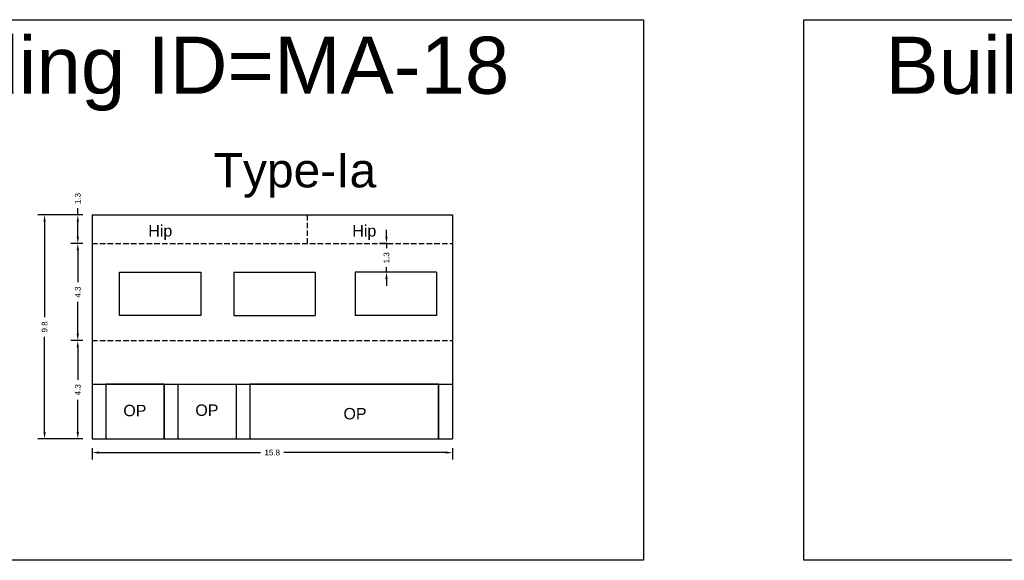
# Model space of a CAD drawing. Header units: metres. Extents: x 3416649 to 3417100, y -6712966 to -6712690.
# Tile 61 of 72: x 3416961 to 3417004, y -6712745 to -6712721. Entities that reach past the tile are written whole.
import ezdxf

# ---------------------------------------------------------------- set-up
doc = ezdxf.new("R2010")
doc.units = ezdxf.units.M
doc.linetypes.add('ACAD_ISO02W100', pattern=[15, 12, -3])
doc.layers.add('Dotted', color=7, linetype='ACAD_ISO02W100', plot=False)
doc.styles.get("Standard").update_dxf_attribs({"font": 'arial.ttf'})
doc.dimstyles.new('ISO-25', dxfattribs={"dimtxt": 0.25, "dimasz": 0.3, "dimexe": 0.3, "dimexo": 0.4, "dimgap": 0.2, "dimtad": 0, "dimdec": 1, "dimdsep": 46, "dimtxsty": 'Standard', "dimcen": 2.5, "dimadec": 0, "dimazin": 0, "dimtfac": 1, "dimtdec": 1, "dimtmove": 0, "dimatfit": 3, "dimfxl": 1, "dimarcsym": 0})

# ---------------------------------------------------------------- blocks, each defined once
blk = doc.blocks.new('*D143')
at = {"color": 0, "lineweight": -2, "transparency": 16777216}
for p, q in [((3416963.528, -6712735.503), (3416963.003, -6712735.503)), ((3416963.303, -6712735.803), (3416963.303, -6712737.22)), ((3416963.303, -6712739.503), (3416963.303, -6712738.086)), ((3416963.528, -6712739.803), (3416963.003, -6712739.803))]:
    blk.add_line(p, q, dxfattribs=at)
at = {"color": 0, "transparency": 16777216}
for points in [[(3416963.253, -6712735.803), (3416963.353, -6712735.803), (3416963.303, -6712735.503)], [(3416963.253, -6712739.503), (3416963.353, -6712739.503), (3416963.303, -6712739.803)]]:
    blk.add_solid(points, dxfattribs=at)
at = {"layer": 'Defpoints', "color": 0, "transparency": 16777216}
for p in [(3416963.303, -6712735.503), (3416963.928, -6712735.503), (3416963.928, -6712739.803)]:
    blk.add_point(p, dxfattribs=at)
at = {"color": 0, "transparency": 16777216, "insert": (3416963.303, -6712737.653), "char_height": 0.25, "attachment_point": 5, "rotation": 90}
blk.add_mtext('4.3', dxfattribs=at)
blk = doc.blocks.new('*D144')
at = {"color": 0, "lineweight": -2, "transparency": 16777216}
for p, q in [((3416963.528, -6712731.253), (3416963.003, -6712731.253)), ((3416963.303, -6712731.553), (3416963.303, -6712732.945)), ((3416963.303, -6712735.203), (3416963.303, -6712733.811)), ((3416963.528, -6712735.503), (3416963.003, -6712735.503))]:
    blk.add_line(p, q, dxfattribs=at)
at = {"color": 0, "transparency": 16777216}
for points in [[(3416963.253, -6712731.553), (3416963.353, -6712731.553), (3416963.303, -6712731.253)], [(3416963.253, -6712735.203), (3416963.353, -6712735.203), (3416963.303, -6712735.503)]]:
    blk.add_solid(points, dxfattribs=at)
at = {"layer": 'Defpoints', "color": 0, "transparency": 16777216}
for p in [(3416963.303, -6712731.253), (3416963.928, -6712731.253), (3416963.928, -6712735.503)]:
    blk.add_point(p, dxfattribs=at)
at = {"color": 0, "transparency": 16777216, "insert": (3416963.303, -6712733.378), "char_height": 0.25, "attachment_point": 5, "rotation": 90}
blk.add_mtext('4.3', dxfattribs=at)
blk = doc.blocks.new('*D145')
at = {"color": 0, "lineweight": -2, "transparency": 16777216}
for p, q in [((3416963.928, -6712740.203), (3416963.928, -6712740.701)), ((3416979.678, -6712740.203), (3416979.678, -6712740.701)), ((3416964.228, -6712740.401), (3416971.29, -6712740.401)), ((3416979.378, -6712740.401), (3416972.317, -6712740.401))]:
    blk.add_line(p, q, dxfattribs=at)
at = {"color": 0, "transparency": 16777216}
for points in [[(3416964.228, -6712740.351), (3416964.228, -6712740.451), (3416963.928, -6712740.401)], [(3416979.378, -6712740.351), (3416979.378, -6712740.451), (3416979.678, -6712740.401)]]:
    blk.add_solid(points, dxfattribs=at)
at = {"layer": 'Defpoints', "color": 0, "transparency": 16777216}
for p in [(3416963.928, -6712739.803), (3416979.678, -6712739.803), (3416979.678, -6712740.401)]:
    blk.add_point(p, dxfattribs=at)
at = {"color": 0, "transparency": 16777216, "insert": (3416971.803, -6712740.401), "char_height": 0.25, "attachment_point": 5}
blk.add_mtext('15.8', dxfattribs=at)
blk = doc.blocks.new('*D146')
at = {"color": 0, "lineweight": -2, "transparency": 16777216}
for p, q in [((3416963.303, -6712730.003), (3416963.303, -6712729.703)), ((3416963.528, -6712730.003), (3416963.003, -6712730.003)), ((3416963.303, -6712730.953), (3416963.303, -6712730.303)), ((3416963.528, -6712731.253), (3416963.003, -6712731.253))]:
    blk.add_line(p, q, dxfattribs=at)
at = {"color": 0, "transparency": 16777216}
for points in [[(3416963.253, -6712730.303), (3416963.353, -6712730.303), (3416963.303, -6712730.003)], [(3416963.253, -6712730.953), (3416963.353, -6712730.953), (3416963.303, -6712731.253)]]:
    blk.add_solid(points, dxfattribs=at)
at = {"layer": 'Defpoints', "color": 0, "transparency": 16777216}
for p in [(3416963.303, -6712730.003), (3416963.928, -6712730.003), (3416963.928, -6712731.253)]:
    blk.add_point(p, dxfattribs=at)
at = {"color": 0, "transparency": 16777216, "insert": (3416963.303, -6712729.287), "char_height": 0.25, "attachment_point": 5, "rotation": 90}
blk.add_mtext('1.3', dxfattribs=at)
blk = doc.blocks.new('*D147')
at = {"color": 0, "lineweight": -2, "transparency": 16777216}
for p, q in [((3416963.528, -6712730.003), (3416961.551, -6712730.003)), ((3416961.851, -6712730.303), (3416961.851, -6712734.475)), ((3416961.851, -6712739.503), (3416961.851, -6712735.331)), ((3416963.528, -6712739.803), (3416961.551, -6712739.803))]:
    blk.add_line(p, q, dxfattribs=at)
at = {"color": 0, "transparency": 16777216}
for points in [[(3416961.801, -6712730.303), (3416961.901, -6712730.303), (3416961.851, -6712730.003)], [(3416961.801, -6712739.503), (3416961.901, -6712739.503), (3416961.851, -6712739.803)]]:
    blk.add_solid(points, dxfattribs=at)
at = {"layer": 'Defpoints', "color": 0, "transparency": 16777216}
for p in [(3416961.851, -6712730.003), (3416963.928, -6712730.003), (3416963.928, -6712739.803)]:
    blk.add_point(p, dxfattribs=at)
at = {"color": 0, "transparency": 16777216, "insert": (3416961.851, -6712734.903), "char_height": 0.25, "attachment_point": 5, "rotation": 90}
blk.add_mtext('9.8', dxfattribs=at)
blk = doc.blocks.new('*D148')
at = {"color": 0, "lineweight": -2, "transparency": 16777216}
for p, q in [((3416976.798, -6712730.953), (3416976.798, -6712730.653)), ((3416976.803, -6712731.253), (3416976.498, -6712731.253)), ((3416976.798, -6712731.253), (3416976.798, -6712731.462)), ((3416976.803, -6712732.503), (3416976.498, -6712732.503)), ((3416976.798, -6712732.503), (3416976.798, -6712732.294)), ((3416976.798, -6712732.803), (3416976.798, -6712733.103))]:
    blk.add_line(p, q, dxfattribs=at)
at = {"color": 0, "transparency": 16777216}
for points in [[(3416976.748, -6712730.953), (3416976.848, -6712730.953), (3416976.798, -6712731.253)], [(3416976.748, -6712732.803), (3416976.848, -6712732.803), (3416976.798, -6712732.503)]]:
    blk.add_solid(points, dxfattribs=at)
at = {"layer": 'Defpoints', "color": 0, "transparency": 16777216}
for p in [(3416976.798, -6712731.253), (3416977.203, -6712731.253), (3416977.203, -6712732.503)]:
    blk.add_point(p, dxfattribs=at)
at = {"color": 0, "transparency": 16777216, "insert": (3416976.798, -6712731.878), "char_height": 0.25, "attachment_point": 5, "rotation": 90}
blk.add_mtext('1.3', dxfattribs=at)

msp = doc.modelspace()

# ---------------------------------------------------------------- linework, layer by layer
for points in [[(3416949.394, -6712721.459), (3416988.041, -6712721.459), (3416988.041, -6712745.115), (3416949.394, -6712745.115)], [(3416995.045, -6712721.459), (3417032.23, -6712721.459), (3417032.23, -6712745.115), (3416995.045, -6712745.115)], [(3416968.678, -6712732.503), (3416968.678, -6712734.403), (3416965.128, -6712734.403), (3416965.128, -6712732.503)], [(3416967.078, -6712737.403), (3416964.528, -6712737.403), (3416964.528, -6712739.803), (3416967.078, -6712739.803)], [(3416979.078, -6712737.403), (3416970.828, -6712737.403), (3416970.828, -6712739.803), (3416979.078, -6712739.803)]]:
    msp.add_lwpolyline(points, close=True)
for points in [[(3416963.928, -6712730.003), (3416979.678, -6712730.003)], [(3416963.928, -6712730.003), (3416963.928, -6712739.803)], [(3416979.678, -6712730.003), (3416979.678, -6712739.803)], [(3416970.128, -6712732.503), (3416973.678, -6712732.503)], [(3416970.128, -6712732.503), (3416970.128, -6712734.403)], [(3416973.678, -6712732.503), (3416973.678, -6712734.403)], [(3416978.978, -6712732.503), (3416975.428, -6712732.503)], [(3416975.428, -6712732.503), (3416975.428, -6712734.403)], [(3416978.978, -6712732.503), (3416978.978, -6712734.403)], [(3416970.128, -6712734.403), (3416973.678, -6712734.403)], [(3416978.978, -6712734.403), (3416975.428, -6712734.403)], [(3416963.928, -6712737.403), (3416979.678, -6712737.403)], [(3416964.528, -6712737.403), (3416964.528, -6712739.803)], [(3416967.078, -6712737.403), (3416967.078, -6712739.803)], [(3416967.678, -6712737.403), (3416967.678, -6712739.803)], [(3416970.228, -6712737.403), (3416970.228, -6712739.803)], [(3416970.828, -6712737.403), (3416970.828, -6712739.803)], [(3416979.078, -6712737.403), (3416979.078, -6712739.803)], [(3416963.928, -6712739.803), (3416979.678, -6712739.803)]]:
    msp.add_lwpolyline(points)
at = {"layer": 'Dotted', "ltscale": 0.02}
for points in [[(3416973.328, -6712730.003), (3416973.328, -6712731.253)], [(3416963.928, -6712731.253), (3416979.678, -6712731.253)], [(3416963.928, -6712735.503), (3416979.678, -6712735.503)]]:
    msp.add_lwpolyline(points, dxfattribs=at)

# ---------------------------------------------------------------- texts
at = {"attachment_point": 1}
for s, width, heights, insert, char_height in [('Building ID=MA-18', 67.86454, [0.517], (3416952.957, -6712722.204), 2.5), ('Building ID=MA-19', 67.86454, [0.517], (3416998.608, -6712722.204), 2.5), ('Type-Ia ', 9.99112, [0.517], (3416969.245, -6712727.297), 1.5), ('Hip', 1.17554, [0], (3416966.386, -6712730.447), 0.5), ('Hip', 1.17554, [0], (3416975.305, -6712730.447), 0.5), ('OP', 1.17554, [0], (3416965.293, -6712738.312), 0.5), ('OP', 1.17554, [0], (3416968.443, -6712738.295), 0.5), ('OP', 1.17554, [0], (3416974.919, -6712738.449), 0.5)]:
    msp.add_mtext_dynamic_manual_height_columns(s, width=width, gutter_width=12.5, heights=heights, dxfattribs=dict(at, insert=insert, char_height=char_height))

# ---------------------------------------------------------------- dimensions: what is measured, and where the dimension line sits
for base, p1, p2, picture, middle in [((3416963.302806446, -6712730.002985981), (3416963.92843244, -6712731.252985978), (3416963.92843244, -6712730.002985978), '*D146', (3416963.302806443, -6712729.287177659)), ((3416961.851, -6712730.003), (3416963.928, -6712739.803), (3416963.928, -6712730.003), '*D147', (3416961.851, -6712734.903)), ((3416963.302806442, -6712731.252985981), (3416963.92843244, -6712735.502985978), (3416963.92843244, -6712731.252985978), '*D144', (3416963.302806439, -6712733.37798598)), ((3416963.303, -6712735.503), (3416963.928, -6712739.803), (3416963.928, -6712735.503), '*D143', (3416963.303, -6712737.653))]:
    dim = msp.add_linear_dim(base=base, p1=p1, p2=p2, angle=90, dimstyle='ISO-25')
    dim.commit()
    dim.dimension.update_dxf_attribs({"geometry": picture, "text_midpoint": middle})
dim = msp.add_linear_dim(base=(3416976.797934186, -6712731.252985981), p1=(3416977.20343244, -6712732.502985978), p2=(3416977.20343244, -6712731.252985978), angle=90, dimstyle='ISO-25')
dim.commit()
dim.dimension.update_dxf_attribs({"geometry": '*D148', "text_midpoint": (3416976.797934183, -6712731.877985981), "dimtype": 160})
dim = msp.add_linear_dim(base=(3416979.67843244, -6712740.401154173), p1=(3416963.92843244, -6712739.802985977), p2=(3416979.67843244, -6712739.802985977), dimstyle='ISO-25')
dim.commit()
dim.dimension.update_dxf_attribs({"geometry": '*D145', "text_midpoint": (3416971.80343244, -6712740.401154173)})

doc.saveas('drawing.dxf')
